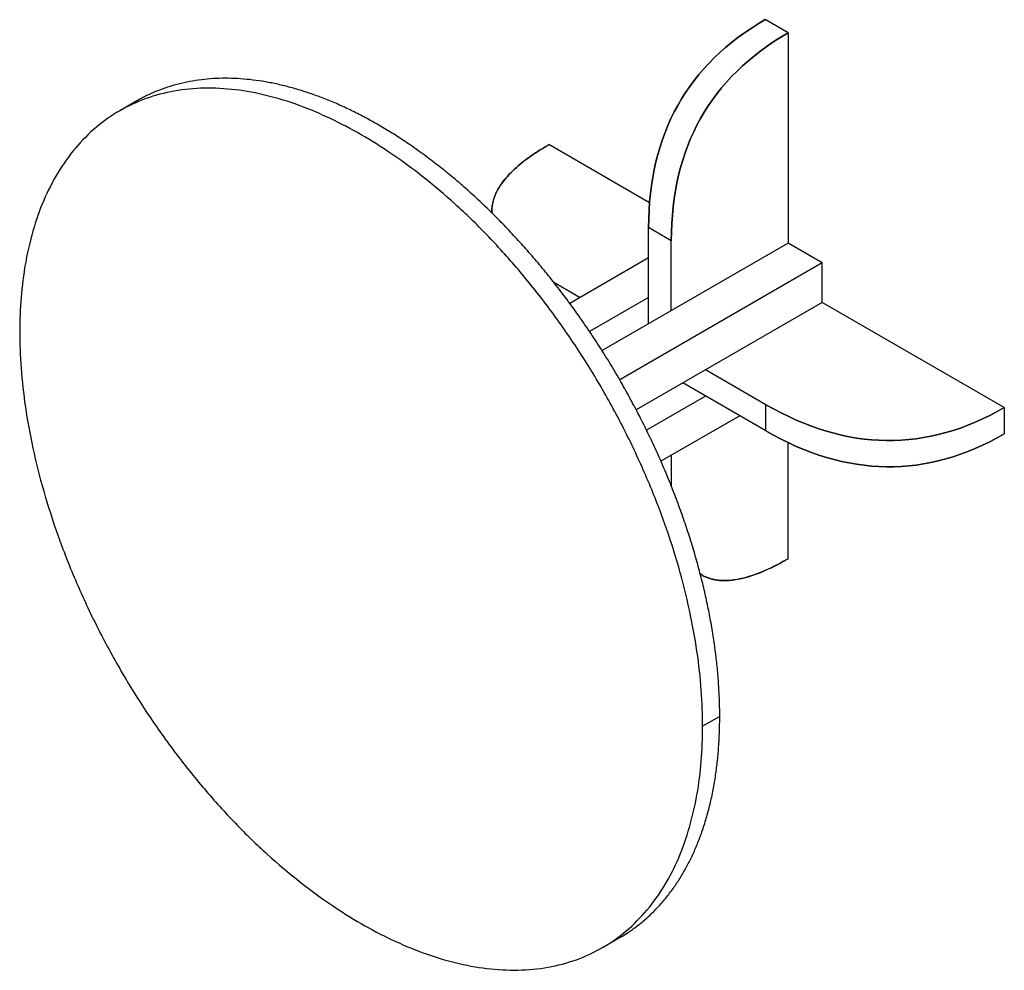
# Paper-space layout '_Isometric' of a CAD drawing. Header units: millimetres. Extents: x -5819 to -4596, y 612 to 1792.
import ezdxf

# ---------------------------------------------------------------- set-up
doc = ezdxf.new("R2010")
doc.units = ezdxf.units.MM

psp = doc.layouts.new('_Isometric')

# ---------------------------------------------------------------- linework, layer by layer
at = {"color": 7, "linetype": 'Continuous', "lineweight": 25}
for p, q in [((-4864.7, 1776.1), (-4893, 1792.5)), ((-4864.7, 1776.1), (-4864.7, 1514.8)), ((-5673.8, 1691.6), (-5695, 1679.3)), ((-5036.7, 1565.2), (-5161.7, 1637.3)), ((-5009.7, 1517.9), (-5037.9, 1534.2)), ((-5037.9, 1414.8), (-5037.9, 1534.2)), ((-5009.7, 1431.2), (-5009.7, 1517.9)), ((-4864.7, 1514.8), (-5095.8, 1381.4)), ((-4822.3, 1490.3), (-4864.7, 1514.8)), ((-5037.9, 1496.5), (-5135.8, 1440)), ((-4822.3, 1490.3), (-5073.8, 1345.1)), ((-4822.3, 1441.4), (-4822.3, 1490.3)), ((-5156.2, 1466.8), (-5155.5, 1466.4)), ((-5155.5, 1466.4), (-5156.2, 1466.8)), ((-5155.5, 1466.4), (-5122.8, 1447.5)), ((-5155.5, 1465.9), (-5155.5, 1466.4)), ((-5037.9, 1447.5), (-5111.3, 1405.1)), ((-4822.3, 1441.4), (-5053.4, 1307.9)), ((-4596, 1310.7), (-4822.3, 1441.4)), ((-4892.1, 1314.3), (-4967.2, 1357.7)), ((-4892.1, 1281.6), (-4995.5, 1341.3)), ((-4967.2, 1325), (-5040.6, 1282.7)), ((-4892.1, 1281.6), (-4892.1, 1314.3)), ((-4596, 1310.7), (-4596, 1278.1)), ((-4924.8, 1300.5), (-5022.7, 1244)), ((-4864.7, 1122.9), (-4864.7, 1267.2)), ((-5009.7, 1251.5), (-5009.7, 1213.8)), ((-5010, 1214), (-5009.7, 1213.8)), ((-5009.7, 1213.8), (-5009.7, 1213)), ((-5009.6, 1212.9), (-5009.7, 1213.8)), ((-4949.6, 927), (-4970.8, 914.8)), ((-5095.1, 640.1), (-5073.9, 652.3))]:
    psp.add_line(p, q, dxfattribs=at)
for points in [[(-4893, 1792.5), (-4989.6, 1736.7), (-5037.9, 1650.6), (-5037.9, 1534.2)], [(-5037.9, 1534.2), (-5037.9, 1650.6), (-4989.6, 1736.7), (-4893, 1792.5)], [(-4864.7, 1776.1), (-4961.3, 1720.3), (-5009.7, 1634.3), (-5009.7, 1517.9)], [(-5009.7, 1517.9), (-5009.7, 1634.3), (-4961.3, 1720.3), (-4864.7, 1776.1)], [(-4892.1, 1314.3), (-4791.3, 1256.1), (-4692.6, 1254.9), (-4596, 1310.7)], [(-4596, 1310.7), (-4692.6, 1254.9), (-4791.3, 1256.1), (-4892.1, 1314.3)], [(-4892.1, 1314.3), (-4791.3, 1256.1), (-4692.6, 1254.9), (-4596, 1310.7)], [(-4892.1, 1281.6), (-4791.3, 1223.5), (-4692.6, 1222.3), (-4596, 1278.1)], [(-4596, 1278.1), (-4692.6, 1222.3), (-4791.3, 1223.5), (-4892.1, 1281.6)], [(-4892.1, 1281.6), (-4791.3, 1223.5), (-4692.6, 1222.3), (-4596, 1278.1)]]:
    psp.add_open_spline(points, degree=3, dxfattribs=at)
for points, knots in [([(-4949.6, 927), (-4949.6, 933.1), (-4949.7, 945.4), (-4950.7, 964.5), (-4952.2, 984), (-4954.4, 1004.2), (-4957.2, 1024.8), (-4960.7, 1045.5), (-4964.8, 1066.3), (-4969.4, 1086.9), (-4974.7, 1108), (-4980.6, 1129.2), (-4987.2, 1150.8), (-4994.4, 1172.5), (-5002.3, 1194.3), (-5010.8, 1216.3), (-5020, 1238.3), (-5029.7, 1260.1), (-5040, 1281.7), (-5050.7, 1303.1), (-5062, 1324.3), (-5074.1, 1345.8), (-5087, 1367.6), (-5100.8, 1389.5), (-5115.1, 1411), (-5129.8, 1432), (-5144.9, 1452.4), (-5160, 1471.9), (-5175.2, 1490.3), (-5190.3, 1507.8), (-5205.5, 1524.6), (-5220.9, 1540.8), (-5237, 1556.9), (-5253.8, 1572.7), (-5271.2, 1588.3), (-5288.6, 1602.9), (-5306, 1616.5), (-5323.2, 1629.3), (-5340.2, 1641.1), (-5357.1, 1652), (-5373.5, 1661.8), (-5389.7, 1670.8), (-5405.7, 1679), (-5421.9, 1686.6), (-5438.2, 1693.5), (-5454.7, 1699.7), (-5470.9, 1705), (-5486.8, 1709.5), (-5502.4, 1713.2), (-5518, 1716.1), (-5533.4, 1718.1), (-5548.8, 1719.4), (-5564, 1719.8), (-5578.9, 1719.4), (-5593.7, 1718), (-5608.1, 1715.8), (-5622.2, 1712.7), (-5635.8, 1708.7), (-5648.9, 1703.9), (-5661.7, 1698.3), (-5669.8, 1693.8), (-5673.8, 1691.6)], [0, 0, 0, 0, 0.015805, 0.031845, 0.048113, 0.064601, 0.081302, 0.098207, 0.114323, 0.130602, 0.147034, 0.16361, 0.180318, 0.197147, 0.214084, 0.231117, 0.248234, 0.26542, 0.282354, 0.299328, 0.31633, 0.333346, 0.35172, 0.370077, 0.3884, 0.406671, 0.424875, 0.442995, 0.459988, 0.476879, 0.493657, 0.510308, 0.526823, 0.54508, 0.563138, 0.580986, 0.598612, 0.616004, 0.633153, 0.650051, 0.666689, 0.682494, 0.698534, 0.714802, 0.73129, 0.747991, 0.764896, 0.781012, 0.797291, 0.813723, 0.830299, 0.847007, 0.863835, 0.880773, 0.897806, 0.914922, 0.932109, 0.949043, 0.966017, 0.983019, 1, 1, 1, 1]), ([(-4970.8, 914.8), (-4970.8, 929.2), (-4971.3, 944.2), (-4973.7, 975.3), (-4975.4, 991.4), (-4980.3, 1024.6), (-4983.4, 1041.6), (-4990.9, 1076.4), (-4995.4, 1094.2), (-5005.7, 1130.4), (-5011.6, 1148.7), (-5024.7, 1185.6), (-5032, 1204.2), (-5047.9, 1241.4), (-5056.5, 1259.9), (-5074.9, 1296.8), (-5084.7, 1315), (-5105.4, 1350.9), (-5116.3, 1368.5), (-5139, 1402.8), (-5150.7, 1419.6), (-5175, 1451.9), (-5187.5, 1467.5), (-5212.9, 1497.3), (-5225.8, 1511.6), (-5251.9, 1538.6), (-5265.1, 1551.3), (-5291.5, 1575.3), (-5304.7, 1586.5), (-5331, 1607.3), (-5344, 1616.8), (-5369.8, 1634.4), (-5382.5, 1642.4), (-5407.5, 1656.8), (-5420.3, 1663.5), (-5446.1, 1675.7), (-5459.1, 1681.2), (-5485.4, 1690.8), (-5498.6, 1694.8), (-5525, 1701.4), (-5538.2, 1703.8), (-5564.3, 1706.9), (-5577.2, 1707.6), (-5602.6, 1707.1), (-5615.1, 1705.9), (-5639.3, 1701.6), (-5651.1, 1698.5), (-5673.8, 1690.3), (-5684.7, 1685.3), (-5705.4, 1673.3), (-5715.2, 1666.4), (-5733.6, 1650.9), (-5742.2, 1642.2), (-5758.1, 1623.4), (-5765.3, 1613.1), (-5778.5, 1591.4), (-5784.3, 1579.8), (-5794.7, 1555.7), (-5799.1, 1543), (-5806.7, 1516.9), (-5809.8, 1503.4), (-5814.7, 1475.9), (-5816.4, 1461.9), (-5818.7, 1433.4), (-5819.3, 1419), (-5819.3, 1404.6)], [0, 0, 0, 0, 0.03125, 0.03125, 0.0625, 0.0625, 0.09375, 0.09375, 0.125, 0.125, 0.15625, 0.15625, 0.1875, 0.1875, 0.21875, 0.21875, 0.25, 0.25, 0.28125, 0.28125, 0.3125, 0.3125, 0.34375, 0.34375, 0.375, 0.375, 0.40625, 0.40625, 0.4375, 0.4375, 0.46875, 0.46875, 0.5, 0.5, 0.53125, 0.53125, 0.5625, 0.5625, 0.59375, 0.59375, 0.625, 0.625, 0.65625, 0.65625, 0.6875, 0.6875, 0.71875, 0.71875, 0.75, 0.75, 0.78125, 0.78125, 0.8125, 0.8125, 0.84375, 0.84375, 0.875, 0.875, 0.90625, 0.90625, 0.9375, 0.9375, 0.96875, 0.96875, 1, 1, 1, 1]), ([(-5161.7, 1637.3), (-5165.9, 1634.8), (-5174, 1630), (-5185.3, 1622.4), (-5195.3, 1614.9), (-5204.2, 1607.3), (-5211.8, 1599.8), (-5218.3, 1592.2), (-5223.5, 1584.8), (-5227.4, 1577.6), (-5230.2, 1570.5), (-5232, 1563.5), (-5232.8, 1557.4), (-5232.6, 1553.6), (-5232.5, 1552.2)], [0, 0, 0, 0, 0.106763, 0.208891, 0.306676, 0.40045, 0.490588, 0.577514, 0.661701, 0.736912, 0.810688, 0.883487, 0.955786, 1, 1, 1, 1]), ([(-5232.5, 1552.2), (-5232.6, 1553.4), (-5232.8, 1557), (-5232.1, 1563), (-5230.4, 1570), (-5227.7, 1577), (-5223.9, 1584), (-5219.2, 1591), (-5213.5, 1597.9), (-5206.3, 1605.3), (-5197.6, 1613.1), (-5186.9, 1621.2), (-5175, 1629.4), (-5166.2, 1634.6), (-5161.7, 1637.3)], [0, 0, 0, 0, 0.0386492, 0.1109247, 0.1836633, 0.257342, 0.3324201, 0.4093315, 0.4884803, 0.5702372, 0.6703919, 0.775127, 0.8848719, 1, 1, 1, 1]), ([(-5161.7, 1637.3), (-5165.9, 1634.8), (-5174, 1630), (-5185.3, 1622.4), (-5195.3, 1614.9), (-5204.2, 1607.3), (-5211.8, 1599.8), (-5218.3, 1592.2), (-5223.5, 1584.8), (-5227.4, 1577.6), (-5230.2, 1570.5), (-5232, 1563.5), (-5232.8, 1557.4), (-5232.6, 1553.6), (-5232.5, 1552.2)], [0, 0, 0, 0, 0.106763, 0.208891, 0.306676, 0.40045, 0.490588, 0.577514, 0.661701, 0.736912, 0.810688, 0.883487, 0.955786, 1, 1, 1, 1]), ([(-5819.3, 1404.6), (-5819.3, 1390.2), (-5818.7, 1375.2), (-5816.4, 1344), (-5814.7, 1327.9), (-5809.8, 1294.8), (-5806.7, 1277.8), (-5799.1, 1242.9), (-5794.7, 1225.1), (-5784.3, 1189), (-5778.5, 1170.7), (-5765.3, 1133.8), (-5758.1, 1115.2), (-5742.2, 1078), (-5733.6, 1059.4), (-5715.2, 1022.6), (-5705.4, 1004.4), (-5684.7, 968.5), (-5673.8, 950.9), (-5651.1, 916.5), (-5639.3, 899.8), (-5615.1, 867.5), (-5602.6, 851.9), (-5577.2, 822.1), (-5564.3, 807.8), (-5538.2, 780.8), (-5525, 768), (-5498.6, 744.1), (-5485.4, 732.9), (-5459.1, 712.1), (-5446.1, 702.5), (-5420.3, 685), (-5407.5, 677), (-5382.5, 662.5), (-5369.8, 655.8), (-5344, 643.6), (-5331, 638.2), (-5304.7, 628.6), (-5291.5, 624.5), (-5265.1, 618), (-5251.9, 615.6), (-5225.8, 612.4), (-5212.9, 611.8), (-5187.5, 612.3), (-5175, 613.4), (-5150.7, 617.8), (-5139, 620.9), (-5116.3, 629), (-5105.4, 634.1), (-5084.7, 646.1), (-5074.9, 653), (-5056.5, 668.5), (-5047.9, 677.2), (-5032, 696), (-5024.7, 706.2), (-5011.6, 728), (-5005.7, 739.5), (-4995.4, 763.7), (-4990.9, 776.4), (-4983.4, 802.5), (-4980.3, 815.9), (-4975.4, 843.5), (-4973.7, 857.5), (-4971.3, 886), (-4970.8, 900.3), (-4970.8, 914.8)], [0, 0, 0, 0, 0.03125, 0.03125, 0.0625, 0.0625, 0.09375, 0.09375, 0.125, 0.125, 0.15625, 0.15625, 0.1875, 0.1875, 0.21875, 0.21875, 0.25, 0.25, 0.28125, 0.28125, 0.3125, 0.3125, 0.34375, 0.34375, 0.375, 0.375, 0.40625, 0.40625, 0.4375, 0.4375, 0.46875, 0.46875, 0.5, 0.5, 0.53125, 0.53125, 0.5625, 0.5625, 0.59375, 0.59375, 0.625, 0.625, 0.65625, 0.65625, 0.6875, 0.6875, 0.71875, 0.71875, 0.75, 0.75, 0.78125, 0.78125, 0.8125, 0.8125, 0.84375, 0.84375, 0.875, 0.875, 0.90625, 0.90625, 0.9375, 0.9375, 0.96875, 0.96875, 1, 1, 1, 1]), ([(-4973.8, 1104.2), (-4972.8, 1103.5), (-4969.8, 1101.5), (-4964.3, 1099.1), (-4957.3, 1097.1), (-4949.9, 1095.9), (-4942, 1095.6), (-4933.6, 1096.3), (-4924.7, 1097.7), (-4914.7, 1100.2), (-4903.6, 1103.9), (-4891.2, 1109.1), (-4878.2, 1115.3), (-4869.3, 1120.3), (-4864.7, 1122.9)], [0, 0, 0, 0, 0.038938, 0.111191, 0.183908, 0.257565, 0.33262, 0.409509, 0.488634, 0.570366, 0.670491, 0.775195, 0.884906, 1, 1, 1, 1]), ([(-4864.7, 1122.9), (-4868.9, 1120.5), (-4877.2, 1115.9), (-4889.4, 1109.9), (-4900.9, 1105), (-4911.9, 1101.1), (-4922.3, 1098.2), (-4932.1, 1096.4), (-4941.1, 1095.7), (-4949.3, 1095.9), (-4956.8, 1096.9), (-4963.7, 1098.9), (-4969.4, 1101.3), (-4972.6, 1103.4), (-4973.8, 1104.2)], [0, 0, 0, 0, 0.1067311, 0.2088288, 0.3065845, 0.40033, 0.4904414, 0.5773421, 0.6615037, 0.7366916, 0.8104459, 0.8832236, 0.9555008, 1, 1, 1, 1]), ([(-5073.9, 652.3), (-5073.8, 652.3), (-5069.4, 654.7), (-5061.1, 660.2), (-5048.9, 669.1), (-5037.4, 678.9), (-5026.6, 689.7), (-5016.5, 701.3), (-5007.2, 713.4), (-4998.8, 726.1), (-4991.2, 739.1), (-4984.2, 752.7), (-4978, 766.9), (-4972.1, 782.1), (-4966.8, 798.4), (-4962, 815.7), (-4958.1, 833.6), (-4954.9, 851.7), (-4952.5, 870.2), (-4950.8, 888.9), (-4949.8, 907.8), (-4949.6, 920.6), (-4949.6, 927)], [0, 0, 0, 0, 0.0001034, 0.0552189, 0.1102828, 0.1652438, 0.2200512, 0.274655, 0.3290066, 0.3799792, 0.4306469, 0.4809728, 0.5309213, 0.5804589, 0.635221, 0.6893897, 0.7429264, 0.7957957, 0.8479652, 0.8994059, 0.9500917, 1, 1, 1, 1])]:
    psp.add_open_spline(points, degree=3, knots=knots, dxfattribs=at)

doc.saveas('drawing.dxf')
